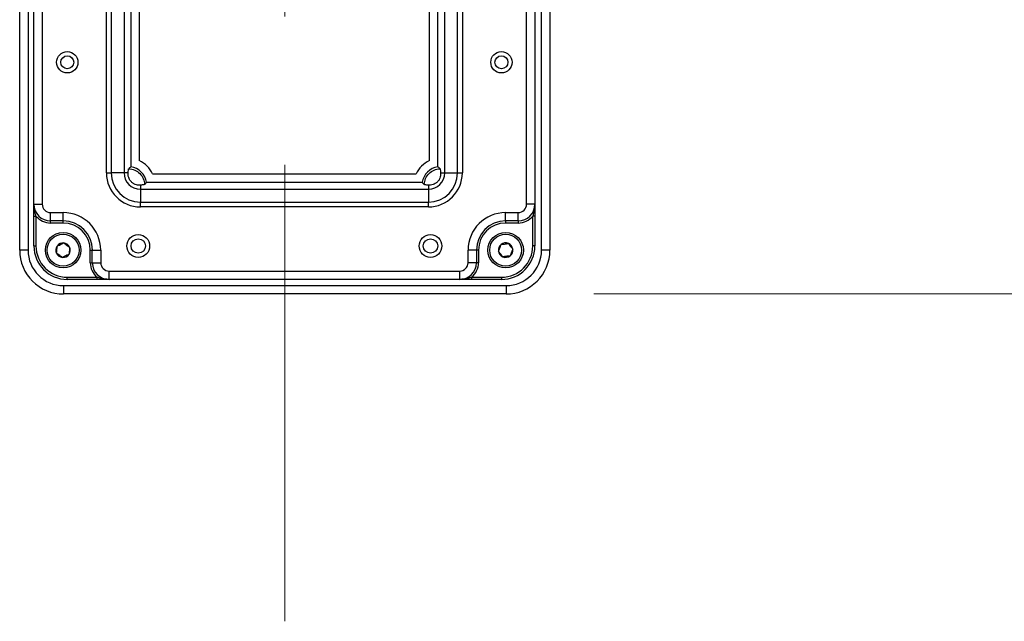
# Model space of a CAD drawing. Header units: inches. Extents: x 0.2 to 16.8, y 0.1 to 10.9.
# Tile 36 of 76: x 13.053 to 13.716, y 3.906 to 4.311. Entities that reach past the tile are written whole.
import ezdxf

# ---------------------------------------------------------------- set-up
doc = ezdxf.new("R2010")
doc.units = ezdxf.units.IN
doc.header["$MEASUREMENT"] = 0
doc.linetypes.add('CENTERX2', pattern=[0.8, 0.5, -0.1, 0.1, -0.1])
doc.styles.add('SLDTEXTSTYLE0', font='TXT', dxfattribs={"width": 0.75})
doc.dimstyles.new('SLDDIMSTYLE18', dxfattribs={"dimtxt": 0.11811, "dimasz": 0.098425, "dimexe": 0, "dimexo": 0.0625, "dimgap": 0.029528, "dimtad": 0, "dimtih": 1, "dimtoh": 1, "dimdec": 0, "dimlfac": 355.6, "dimrnd": 1e-09, "dimzin": 12, "dimdsep": 46, "dimtxsty": 'SLDTEXTSTYLE0', "dimsah": 1, "dimcen": 0.09, "dimadec": 0, "dimazin": 3, "dimtfac": 1, "dimtdec": 0, "dimtofl": 0, "dimtmove": 0, "dimatfit": 3, "dimfxl": 0, "dimfrac": 2, "dimtolj": 1, "dimtzin": 12, "dimarcsym": 0})

# ---------------------------------------------------------------- blocks, each defined once
blk = doc.blocks.new('_D_18')
at = {"color": 7, "linetype": 'Continuous', "lineweight": 0}
for p, q in [((13.43954, 4.79296), (14.72045, 4.79296)), ((14.66139, 4.79296), (14.66139, 4.66947)), ((14.68321, 4.64548), (14.64722, 4.64548)), ((14.64722, 4.64548), (14.64722, 4.45798)), ((14.90139, 4.64548), (14.93737, 4.64548)), ((14.93737, 4.64548), (14.93737, 4.45798)), ((14.64722, 4.45798), (14.68321, 4.45798)), ((14.93737, 4.45798), (14.90139, 4.45798)), ((14.66139, 4.12648), (14.66139, 4.24649)), ((13.43954, 4.12648), (14.72045, 4.12648))]:
    blk.add_line(p, q, dxfattribs=at)
at = {"color": 7, "linetype": 'Continuous', "lineweight": 18}
for points in [[(14.66139, 4.79296), (14.64171, 4.69454), (14.68108, 4.69454)], [(14.66139, 4.12648), (14.68108, 4.22491), (14.64171, 4.22491)]]:
    blk.add_solid(points, dxfattribs=at)
at = {"color": 7, "linetype": 'Continuous', "lineweight": 18, "char_height": 0.11811, "attachment_point": 1, "style": 'SLDTEXTSTYLE0'}
for s, insert in [('237', (14.34943, 4.61023)), ('9.3', (14.68321, 4.61023)), ('2 PLACES', (14.30936, 4.39874))]:
    blk.add_mtext(s, dxfattribs=dict(at, insert=insert))

msp = doc.modelspace()

# ---------------------------------------------------------------- linework, layer by layer
at = {"color": 7, "linetype": 'CENTERX2', "lineweight": 18}
msp.add_line((13.23145, 5.01343), (13.23145, 3.90601), dxfattribs=at)
at = {"color": 7, "linetype": 'Continuous', "lineweight": 25}
for p, q in [((13.05287, 4.15601), (13.05287, 4.76343)), ((13.0585, 4.76343), (13.0585, 4.15601)), ((13.40439, 4.15601), (13.40439, 4.76343)), ((13.41002, 4.76343), (13.41002, 4.15601)), ((13.11129, 4.20803), (13.11129, 4.71141)), ((13.11451, 4.71141), (13.11451, 4.20803)), ((13.12315, 4.71141), (13.12315, 4.20803)), ((13.33918, 4.20803), (13.33918, 4.71141)), ((13.34781, 4.20803), (13.34781, 4.71141)), ((13.35104, 4.71141), (13.35104, 4.20803)), ((13.12781, 4.36039), (13.12781, 4.21222)), ((13.33451, 4.21222), (13.33451, 4.36039)), ((13.13344, 4.35629), (13.13344, 4.21632)), ((13.32889, 4.21632), (13.32889, 4.35629)), ((13.06243, 4.18694), (13.06243, 4.32249)), ((13.06806, 4.32249), (13.06806, 4.18694)), ((13.39427, 4.18694), (13.39427, 4.32249)), ((13.39989, 4.32249), (13.39989, 4.18694)), ((13.11129, 4.20803), (13.11451, 4.20803)), ((13.12315, 4.20803), (13.11451, 4.20803)), ((13.12589, 4.20803), (13.12315, 4.20803)), ((13.14243, 4.20733), (13.3199, 4.20733)), ((13.33643, 4.20803), (13.33918, 4.20803)), ((13.33918, 4.20803), (13.34781, 4.20803)), ((13.34781, 4.20803), (13.35104, 4.20803)), ((13.13414, 4.19978), (13.13414, 4.19704)), ((13.13833, 4.2017), (13.324, 4.2017)), ((13.32818, 4.19978), (13.32818, 4.19704)), ((13.13414, 4.19704), (13.32818, 4.19704)), ((13.13414, 4.19704), (13.13414, 4.1884)), ((13.32818, 4.19704), (13.32818, 4.1884)), ((13.06243, 4.18694), (13.06806, 4.18694)), ((13.13414, 4.18518), (13.13414, 4.1884)), ((13.13414, 4.1884), (13.32818, 4.1884)), ((13.32818, 4.18518), (13.13414, 4.18518)), ((13.32818, 4.18518), (13.32818, 4.1884)), ((13.39989, 4.18694), (13.39427, 4.18694)), ((13.06243, 4.17899), (13.06384, 4.17899)), ((13.06243, 4.15882), (13.06243, 4.17899)), ((13.06384, 4.17899), (13.06384, 4.15882)), ((13.07368, 4.18132), (13.08212, 4.18132)), ((13.07368, 4.17569), (13.07368, 4.18132)), ((13.08212, 4.17569), (13.08212, 4.18132)), ((13.38021, 4.17569), (13.38021, 4.18132)), ((13.38021, 4.18132), (13.38864, 4.18132)), ((13.38864, 4.17569), (13.38864, 4.18132)), ((13.39989, 4.17899), (13.39849, 4.17899)), ((13.39849, 4.15882), (13.39849, 4.17899)), ((13.39989, 4.17899), (13.39989, 4.15882)), ((13.08212, 4.17569), (13.07368, 4.17569)), ((13.07368, 4.17429), (13.07368, 4.17569)), ((13.08212, 4.17429), (13.07368, 4.17429)), ((13.08212, 4.17429), (13.08212, 4.17569)), ((13.38864, 4.17569), (13.38021, 4.17569)), ((13.38021, 4.17569), (13.38021, 4.17429)), ((13.38864, 4.17429), (13.38021, 4.17429)), ((13.38864, 4.17569), (13.38864, 4.17429)), ((13.06243, 4.15882), (13.06384, 4.15882)), ((13.39989, 4.15882), (13.39849, 4.15882)), ((13.0585, 4.15601), (13.05287, 4.15601)), ((13.1004, 4.14757), (13.1004, 4.15601)), ((13.1004, 4.15601), (13.1018, 4.15601)), ((13.1018, 4.15601), (13.10743, 4.15601)), ((13.1018, 4.14757), (13.1018, 4.15601)), ((13.10743, 4.15601), (13.10743, 4.14757)), ((13.3549, 4.14757), (13.3549, 4.15601)), ((13.36052, 4.15601), (13.3549, 4.15601)), ((13.36052, 4.15601), (13.36052, 4.14757)), ((13.36193, 4.15601), (13.36052, 4.15601)), ((13.36193, 4.15601), (13.36193, 4.14757)), ((13.41002, 4.15601), (13.40439, 4.15601)), ((13.1004, 4.14757), (13.1018, 4.14757)), ((13.1018, 4.14757), (13.10743, 4.14757)), ((13.36052, 4.14757), (13.3549, 4.14757)), ((13.36193, 4.14757), (13.36052, 4.14757)), ((13.11305, 4.14195), (13.34927, 4.14195)), ((13.11305, 4.13632), (13.11305, 4.14195)), ((13.34927, 4.13632), (13.34927, 4.14195)), ((13.0824, 4.13211), (13.38049, 4.13211)), ((13.0824, 4.13211), (13.0824, 4.12648)), ((13.08493, 4.13632), (13.08493, 4.13773)), ((13.08493, 4.13773), (13.1051, 4.13773)), ((13.1051, 4.13632), (13.08493, 4.13632)), ((13.1051, 4.13632), (13.1051, 4.13773)), ((13.34927, 4.13632), (13.11305, 4.13632)), ((13.35723, 4.13773), (13.35723, 4.13632)), ((13.35723, 4.13773), (13.37739, 4.13773)), ((13.37739, 4.13632), (13.35723, 4.13632)), ((13.37739, 4.13773), (13.37739, 4.13632)), ((13.38049, 4.13211), (13.38049, 4.12648)), ((13.38049, 4.12648), (13.0824, 4.12648))]:
    msp.add_line(p, q, dxfattribs=at)
for centre, radius in [((13.08493, 4.28256), 0.00717), ((13.08493, 4.28256), 0.00436), ((13.37739, 4.28256), 0.00717), ((13.37739, 4.28256), 0.00436), ((13.08212, 4.15601), 0.01195), ((13.08212, 4.15601), 0.01072), ((13.13274, 4.15882), 0.00767), ((13.32959, 4.15882), 0.00767), ((13.38021, 4.15601), 0.01195), ((13.38021, 4.15601), 0.01072), ((13.13274, 4.15882), 0.00486), ((13.32959, 4.15882), 0.00486)]:
    msp.add_circle(centre, radius, dxfattribs=at)
for centre, radius, start, end in [((13.12571, 4.1996), 0.0128, 9.46821, 80.53179), ((13.12571, 4.1996), 0.01842, 24.81027, 65.18973), ((13.33662, 4.1996), 0.01842, 114.81027, 155.18973), ((13.33662, 4.1996), 0.0128, 99.46821, 170.53179), ((13.13414, 4.20803), 0.02286, 180, 270), ((13.13414, 4.20803), 0.01963, 180, 270), ((13.13414, 4.20803), 0.011, 180, 270), ((13.32818, 4.20803), 0.02286, 270, 0), ((13.32818, 4.20803), 0.01963, 270, 0), ((13.32818, 4.20803), 0.011, 270, 0), ((13.07368, 4.18694), 0.01125, 180, 270), ((13.07368, 4.18694), 0.00562, 180, 270), ((13.38864, 4.18694), 0.00562, 270, 0), ((13.38864, 4.18694), 0.01125, 270, 0), ((13.07368, 4.18694), 0.01265, 218.94244, 270), ((13.08212, 4.15601), 0.02531, 0, 90), ((13.38021, 4.15601), 0.02531, 90, 180), ((13.38864, 4.18694), 0.01265, 270, 321.05756), ((13.08212, 4.15601), 0.01969, 0, 90), ((13.08212, 4.15601), 0.01828, 0, 90), ((13.38021, 4.15601), 0.01969, 90, 180), ((13.38021, 4.15601), 0.01828, 90, 180), ((13.08493, 4.15882), 0.0225, 180, 270), ((13.08493, 4.15882), 0.02109, 180, 270), ((13.08212, 4.15601), 0.00487, 145.3406, 205.3406), ((13.08212, 4.15601), 0.00487, 85.3406, 145.3406), ((13.08212, 4.15601), 0.00487, 25.3406, 85.3406), ((13.38021, 4.15601), 0.00487, 127.86327, 187.86327), ((13.38021, 4.15601), 0.00487, 67.86327, 127.86327), ((13.37739, 4.15882), 0.02109, 270, 0), ((13.37739, 4.15882), 0.0225, 270, 0), ((13.38021, 4.15601), 0.00487, 7.86327, 67.86327), ((13.0824, 4.15601), 0.02953, 180, 270), ((13.0824, 4.15601), 0.0239, 180, 270), ((13.08212, 4.15601), 0.00487, 205.3406, 265.3406), ((13.08212, 4.15601), 0.00487, 265.3406, 325.3406), ((13.08212, 4.15601), 0.00487, 325.3406, 25.3406), ((13.38021, 4.15601), 0.00487, 187.86327, 247.86327), ((13.38021, 4.15601), 0.00487, 247.86327, 307.86327), ((13.38049, 4.15601), 0.02953, 270, 0), ((13.38049, 4.15601), 0.0239, 270, 0), ((13.38021, 4.15601), 0.00487, 307.86327, 7.86327), ((13.11305, 4.14757), 0.01265, 180, 231.05756), ((13.11305, 4.14757), 0.01125, 180, 270), ((13.11305, 4.14757), 0.00562, 180, 270), ((13.34927, 4.14757), 0.00562, 270, 0), ((13.34927, 4.14757), 0.01125, 270, 0), ((13.34927, 4.14757), 0.01265, 308.94244, 0)]:
    msp.add_arc(centre, radius, start, end, dxfattribs=at)
for points, knots in [([(13.12634, 4.2109), (13.12659, 4.21114), (13.12708, 4.2116), (13.12758, 4.21202), (13.12781, 4.21222)], [0, 0, 0, 0, 0.51814, 1, 1, 1, 1]), ([(13.33451, 4.21222), (13.3348, 4.21197), (13.33529, 4.21155), (13.33578, 4.21109), (13.33599, 4.2109)], [0, 0, 0, 0, 0.5855541, 1, 1, 1, 1]), ([(13.13414, 4.19978), (13.13332, 4.19977), (13.13209, 4.19976), (13.13025, 4.20043), (13.12916, 4.20109), (13.12849, 4.20161), (13.1279, 4.20219), (13.12735, 4.20284), (13.12671, 4.20381), (13.12587, 4.20581), (13.12588, 4.20709), (13.12589, 4.20803)], [0, 0, 0, 0, 0.260383, 0.390819, 0.435179, 0.479953, 0.512654, 0.54529, 0.597586, 0.701924, 1, 1, 1, 1]), ([(13.12589, 4.20803), (13.12595, 4.2087), (13.12607, 4.21005), (13.12623, 4.21083), (13.12632, 4.21089), (13.12634, 4.2109)], [0, 0, 0, 0, 0.418385, 0.847601, 1, 1, 1, 1]), ([(13.33643, 4.20803), (13.33644, 4.20721), (13.33646, 4.20598), (13.33578, 4.20414), (13.33512, 4.20305), (13.33461, 4.20238), (13.33403, 4.20178), (13.33338, 4.20124), (13.3324, 4.2006), (13.3304, 4.19976), (13.32913, 4.19977), (13.32818, 4.19978)], [0, 0, 0, 0, 0.260487, 0.390976, 0.435323, 0.480085, 0.512784, 0.54542, 0.597761, 0.702244, 1, 1, 1, 1]), ([(13.33599, 4.2109), (13.3361, 4.2106), (13.33625, 4.21018), (13.33639, 4.20851), (13.33643, 4.20803)], [0, 0, 0, 0, 0.71682, 1, 1, 1, 1]), ([(13.13701, 4.20023), (13.13671, 4.20012), (13.13629, 4.19996), (13.13462, 4.19982), (13.13414, 4.19978)], [0, 0, 0, 0, 0.716845, 1, 1, 1, 1]), ([(13.13833, 4.2017), (13.13808, 4.20141), (13.13766, 4.20092), (13.1372, 4.20043), (13.13701, 4.20023)], [0, 0, 0, 0, 0.585554, 1, 1, 1, 1]), ([(13.32531, 4.20023), (13.32508, 4.20048), (13.32462, 4.20097), (13.3242, 4.20147), (13.324, 4.2017)], [0, 0, 0, 0, 0.51814, 1, 1, 1, 1]), ([(13.32818, 4.19978), (13.32751, 4.19984), (13.32616, 4.19996), (13.32538, 4.20012), (13.32533, 4.20021), (13.32531, 4.20023)], [0, 0, 0, 0, 0.418365, 0.847556, 1, 1, 1, 1]), ([(13.06384, 4.17899), (13.0636, 4.17979), (13.06283, 4.1824), (13.06243, 4.18507), (13.06243, 4.18693), (13.06243, 4.18694)], [0, 0, 0, 0, 0.303332, 0.995651, 1, 1, 1, 1]), ([(13.06243, 4.17899), (13.06243, 4.17992), (13.06243, 4.18274), (13.06243, 4.18525), (13.06243, 4.18693), (13.06243, 4.18694)], [0, 0, 0, 0, 0.327533, 0.996087, 1, 1, 1, 1]), ([(13.39989, 4.18694), (13.39989, 4.18693), (13.39989, 4.18507), (13.3995, 4.1824), (13.39872, 4.17979), (13.39849, 4.17899)], [0, 0, 0, 0, 0.004349, 0.696668, 1, 1, 1, 1]), ([(13.39989, 4.18694), (13.39989, 4.18693), (13.39989, 4.18525), (13.39989, 4.18274), (13.39989, 4.17992), (13.39989, 4.17899)], [0, 0, 0, 0, 0.003913, 0.672467, 1, 1, 1, 1]), ([(13.07772, 4.15392), (13.07777, 4.15462), (13.07787, 4.15581), (13.07801, 4.15754), (13.07808, 4.1584), (13.07811, 4.15878)], [0, 0, 0, 0, 0.4391165, 0.7513669, 1, 1, 1, 1]), ([(13.07811, 4.15878), (13.07836, 4.1589), (13.07906, 4.15923), (13.08036, 4.15984), (13.08162, 4.16044), (13.0823, 4.16076), (13.08251, 4.16086)], [0, 0, 0, 0, 0.180942, 0.506293, 0.843975, 1, 1, 1, 1]), ([(13.08251, 4.16086), (13.08309, 4.16047), (13.08407, 4.15979), (13.0855, 4.1588), (13.08621, 4.15831), (13.08652, 4.15809)], [0, 0, 0, 0, 0.439117, 0.751367, 1, 1, 1, 1]), ([(13.37538, 4.15534), (13.37564, 4.15599), (13.37609, 4.15709), (13.37675, 4.1587), (13.37707, 4.1595), (13.37722, 4.15985)], [0, 0, 0, 0, 0.439117, 0.751367, 1, 1, 1, 1]), ([(13.37722, 4.15985), (13.37791, 4.15995), (13.37909, 4.16011), (13.38081, 4.16035), (13.38166, 4.16047), (13.38204, 4.16052)], [0, 0, 0, 0, 0.439117, 0.751367, 1, 1, 1, 1]), ([(13.38204, 4.16052), (13.38221, 4.1603), (13.38269, 4.15969), (13.38357, 4.15856), (13.38442, 4.15746), (13.38489, 4.15686), (13.38503, 4.15668)], [0, 0, 0, 0, 0.1809422, 0.5062926, 0.8439745, 1, 1, 1, 1]), ([(13.08172, 4.15115), (13.08115, 4.15155), (13.08017, 4.15223), (13.07874, 4.15322), (13.07803, 4.15371), (13.07772, 4.15392)], [0, 0, 0, 0, 0.4391165, 0.7513669, 1, 1, 1, 1]), ([(13.08613, 4.15324), (13.08591, 4.15314), (13.08523, 4.15281), (13.08397, 4.15222), (13.08268, 4.15161), (13.08197, 4.15127), (13.08172, 4.15115)], [0, 0, 0, 0, 0.156025, 0.493707, 0.819058, 1, 1, 1, 1]), ([(13.08652, 4.15809), (13.08646, 4.1574), (13.08637, 4.15621), (13.08623, 4.15448), (13.08616, 4.15362), (13.08613, 4.15324)], [0, 0, 0, 0, 0.4391165, 0.7513669, 1, 1, 1, 1]), ([(13.37837, 4.1515), (13.37822, 4.15169), (13.37776, 4.15228), (13.37691, 4.15338), (13.37603, 4.15451), (13.37555, 4.15512), (13.37538, 4.15534)], [0, 0, 0, 0, 0.156025, 0.493707, 0.819058, 1, 1, 1, 1]), ([(13.3832, 4.15216), (13.38251, 4.15207), (13.38132, 4.15191), (13.37961, 4.15167), (13.37875, 4.15155), (13.37837, 4.1515)], [0, 0, 0, 0, 0.439117, 0.751367, 1, 1, 1, 1]), ([(13.38503, 4.15668), (13.38477, 4.15603), (13.38432, 4.15492), (13.38367, 4.15332), (13.38334, 4.15252), (13.3832, 4.15216)], [0, 0, 0, 0, 0.439117, 0.751367, 1, 1, 1, 1]), ([(13.11305, 4.13632), (13.11304, 4.13632), (13.11118, 4.13633), (13.10851, 4.13672), (13.10589, 4.13749), (13.1051, 4.13773)], [0, 0, 0, 0, 0.004349, 0.696668, 1, 1, 1, 1]), ([(13.11305, 4.13632), (13.11304, 4.13632), (13.11136, 4.13632), (13.10885, 4.13632), (13.10603, 4.13632), (13.1051, 4.13632)], [0, 0, 0, 0, 0.003913, 0.672467, 1, 1, 1, 1]), ([(13.35723, 4.13773), (13.35643, 4.13749), (13.35382, 4.13672), (13.35115, 4.13633), (13.34928, 4.13632), (13.34927, 4.13632)], [0, 0, 0, 0, 0.3033316, 0.9956507, 1, 1, 1, 1]), ([(13.35723, 4.13632), (13.3563, 4.13632), (13.35348, 4.13632), (13.35096, 4.13632), (13.34928, 4.13632), (13.34927, 4.13632)], [0, 0, 0, 0, 0.327533, 0.996087, 1, 1, 1, 1])]:
    msp.add_open_spline(points, degree=3, knots=knots, dxfattribs=at)
for points in [[(13.12634, 4.2109), (13.12771, 4.21068), (13.13044, 4.21023), (13.13387, 4.20776), (13.13634, 4.20433), (13.13679, 4.2016), (13.13701, 4.20023)], [(13.32531, 4.20023), (13.32554, 4.2016), (13.32598, 4.20433), (13.32845, 4.20776), (13.33188, 4.21023), (13.33462, 4.21068), (13.33599, 4.2109)]]:
    msp.add_open_spline(points, degree=3, dxfattribs=at)

# ---------------------------------------------------------------- dimensions: what is measured, and where the dimension line sits
at = {"color": 7, "linetype": 'Continuous', "lineweight": 18}
dim = msp.add_linear_dim(base=(14.66139, 4.12648), p1=(13.38049, 4.79296), p2=(13.38049, 4.12648), angle=90, text='<>\\P2 PLACES', dimstyle='SLDDIMSTYLE18', dxfattribs=at)
dim.commit()
dim.dimension.update_dxf_attribs({"geometry": '_D_18', "text_midpoint": (14.66139, 4.45798), "dimtype": 160})

doc.saveas('drawing.dxf')
